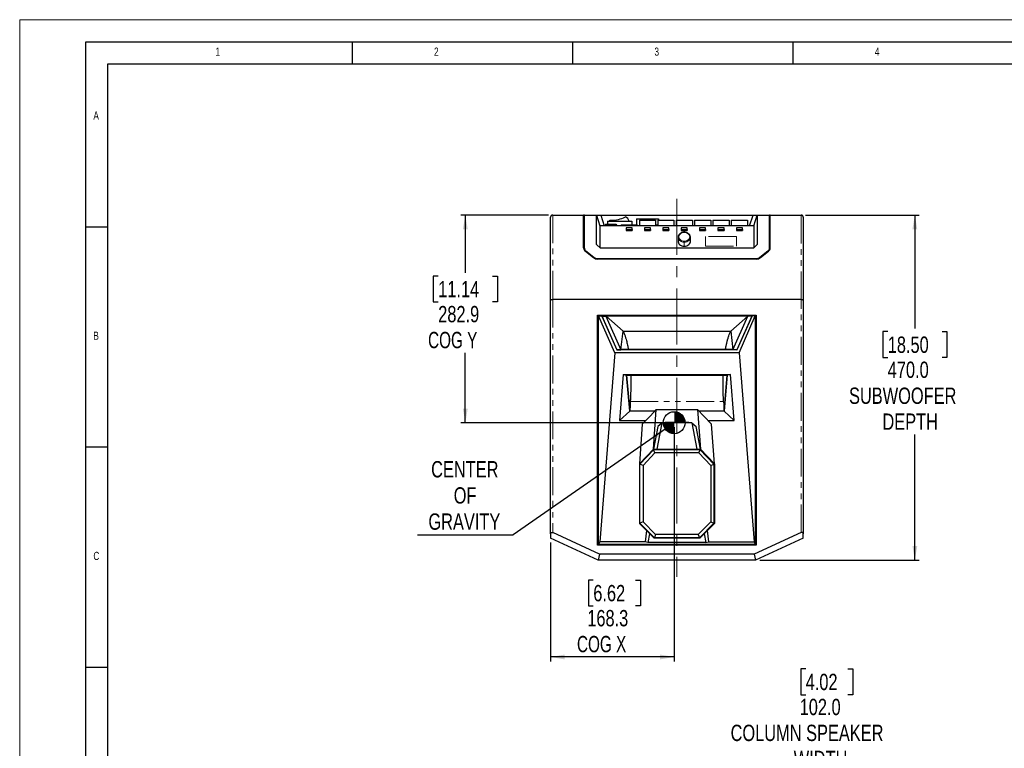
# Model space of a CAD drawing. Header units: millimetres. Extents: x 0 to 5046, y 0 to 3564.
# Tile 4 of 11: x 0 to 1340, y 2571 to 3564. Entities that reach past the tile are written whole.
import ezdxf

# ---------------------------------------------------------------- set-up
doc = ezdxf.new("R2010")
doc.units = ezdxf.units.MM
doc.header["$LTSCALE"] = 6
doc.linetypes.add('CENTERX2', pattern=[20.32, 12.7, -2.54, 2.54, -2.54])
doc.linetypes.add('PHANTOM', pattern=[12.7, 6.35, -1.27, 1.27, -1.27, 1.27, -1.27])
doc.layers.add('FORMAT', color=7, linetype='Continuous')
doc.layers.add('SLD-0', color=7, linetype='Continuous')
doc.styles.add('SLDTEXTSTYLE0', font='TXT', dxfattribs={"width": 0.75})
doc.styles.add('SLDTEXTSTYLE3', font='TXT', dxfattribs={"width": 0.7})
doc.dimstyles.new('SLDDIMSTYLE0', dxfattribs={"dimtxt": 22.225, "dimasz": 19.2, "dimexe": 0, "dimexo": 0.0625, "dimgap": 5.55625, "dimtad": 0, "dimtih": 1, "dimtoh": 1, "dimdec": 1, "dimrnd": 1e-09, "dimzin": 4, "dimdsep": 46, "dimtxsty": 'SLDTEXTSTYLE0', "dimsah": 1, "dimcen": 0.09, "dimadec": 0, "dimazin": 1, "dimtfac": 1, "dimtdec": 1, "dimtofl": 0, "dimtmove": 0, "dimatfit": 3, "dimfxl": 1, "dimfrac": 2, "dimtolj": 1, "dimtzin": 12, "dimarcsym": 0})
doc.dimstyles.new('SLDDIMSTYLE1', dxfattribs={"dimtxt": 22.225, "dimasz": 19.2, "dimexe": 0, "dimexo": 0.0625, "dimgap": 5.55625, "dimtad": 0, "dimtih": 1, "dimtoh": 1, "dimdec": 1, "dimrnd": 1e-09, "dimzin": 12, "dimdsep": 46, "dimtxsty": 'SLDTEXTSTYLE0', "dimsah": 1, "dimcen": 0.09, "dimadec": 0, "dimazin": 3, "dimtfac": 1, "dimtdec": 1, "dimtofl": 0, "dimtmove": 0, "dimatfit": 3, "dimfxl": 1, "dimfrac": 2, "dimtolj": 1, "dimtzin": 12, "dimarcsym": 0})
doc.dimstyles.new('SLDDIMSTYLE2', dxfattribs={"dimtxt": 0.18, "dimasz": 19.2, "dimexe": 0, "dimexo": 0.0625, "dimgap": 0, "dimtad": 0, "dimtih": 1, "dimtoh": 1, "dimdec": 0, "dimrnd": 1e-09, "dimzin": 0, "dimdsep": 46, "dimtxsty": 'Standard', "dimsah": 1, "dimcen": 0.09, "dimadec": 0, "dimazin": 0, "dimtfac": 19.2, "dimtdec": 0, "dimtofl": 0, "dimtmove": 0, "dimatfit": 3, "dimfxl": 1, "dimfrac": 2, "dimtolj": 1, "dimtzin": 0, "dimarcsym": 0})

# ---------------------------------------------------------------- blocks, each defined once
blk = doc.blocks.new('_D')
at = {"layer": 'SLD-0', "color": 7, "transparency": 16777216}
for p, q in [((1069.9, 2679.6), (1063.1, 2679.6)), ((1063.1, 2679.6), (1063.1, 2644.3)), ((1127.3, 2679.6), (1134.1, 2679.6)), ((1134.1, 2679.6), (1134.1, 2644.3)), ((1063.1, 2644.3), (1069.9, 2644.3)), ((1134.1, 2644.3), (1127.3, 2644.3)), ((843.6, 2473.5), (843.6, 2545.5)), ((843.6, 2539.5), (945.6, 2539.5)), ((945.6, 2473.5), (945.6, 2545.5)), ((945.6, 2539.5), (1229.5, 2539.5))]:
    blk.add_line(p, q, dxfattribs=at)
for points in [[(843.6, 2539.5), (862.8, 2536.2), (862.8, 2542.8)], [(945.6, 2539.5), (926.4, 2542.8), (926.4, 2536.2)]]:
    blk.add_solid(points, dxfattribs=at)
at = {"layer": 'SLD-0', "color": 7, "transparency": 16777216, "attachment_point": 1, "style": 'SLDTEXTSTYLE0'}
for s, insert, char_height in [('4.02', (1069.9, 2672.9), 22.23), ('102.0', (1061.7, 2638.8), 22.23), ('COLUMN SPEAKER', (967.7, 2603.5), 22.225), ('WIDTH', (1053.6, 2568.1), 22.23)]:
    blk.add_mtext(s, dxfattribs=dict(at, insert=insert, char_height=char_height))
blk = doc.blocks.new('_D_28')
at = {"layer": 'SLD-0', "color": 7, "transparency": 16777216}
for p, q in [((890.9, 3008.9), (890.9, 2689.8)), ((722.6, 2851.8), (722.6, 2689.8)), ((780.8, 2800.6), (774.1, 2800.6)), ((774.1, 2800.6), (774.1, 2765.3)), ((838.3, 2800.6), (845.1, 2800.6)), ((845.1, 2800.6), (845.1, 2765.3)), ((774.1, 2765.3), (780.8, 2765.3)), ((845.1, 2765.3), (838.3, 2765.3)), ((890.9, 2695.8), (722.6, 2695.8))]:
    blk.add_line(p, q, dxfattribs=at)
for points in [[(722.6, 2695.8), (741.8, 2692.5), (741.8, 2699.1)], [(890.9, 2695.8), (871.7, 2699.1), (871.7, 2692.5)]]:
    blk.add_solid(points, dxfattribs=at)
at = {"layer": 'SLD-0', "color": 7, "transparency": 16777216, "char_height": 22.23, "attachment_point": 1}
for s, insert, style in [('6.62', (780.8, 2793.9), 'SLDTEXTSTYLE0'), ('168.3', (772.6, 2759.8), 'SLDTEXTSTYLE0'), ('COG X', (758.6, 2724.5), 'SLDTEXTSTYLE3')]:
    blk.add_mtext(s, dxfattribs=dict(at, insert=insert, style=style))
blk = doc.blocks.new('_D_29')
at = {"layer": 'SLD-0', "color": 7, "transparency": 16777216}
for p, q in [((719.6, 3297.8), (600.6, 3297.8)), ((606.6, 3297.8), (606.6, 3219.3)), ((569.7, 3214.8), (562.9, 3214.8)), ((562.9, 3214.8), (562.9, 3179.5)), ((643.5, 3214.8), (650.3, 3214.8)), ((650.3, 3214.8), (650.3, 3179.5)), ((562.9, 3179.5), (569.7, 3179.5)), ((650.3, 3179.5), (643.5, 3179.5)), ((606.6, 3014.9), (606.6, 3110)), ((884.9, 3014.9), (600.6, 3014.9))]:
    blk.add_line(p, q, dxfattribs=at)
for points in [[(606.6, 3297.8), (603.3, 3278.6), (609.9, 3278.6)], [(606.6, 3014.9), (609.9, 3034.1), (603.3, 3034.1)]]:
    blk.add_solid(points, dxfattribs=at)
at = {"layer": 'SLD-0', "color": 7, "transparency": 16777216, "char_height": 22.23, "attachment_point": 1}
for s, insert, style in [('11.14', (569.7, 3208.1), 'SLDTEXTSTYLE0'), ('282.9', (569.7, 3174), 'SLDTEXTSTYLE0'), ('COG Y', (555.9, 3138.7), 'SLDTEXTSTYLE3')]:
    blk.add_mtext(s, dxfattribs=dict(at, insert=insert, style=style))
blk = doc.blocks.new('_D_30')
at = {"layer": 'SLD-0', "color": 7, "transparency": 16777216}
for p, q in [((1069.6, 3297.8), (1224.5, 3297.8)), ((1218.5, 3297.8), (1218.5, 3143.5)), ((1181.6, 3139), (1174.8, 3139)), ((1174.8, 3139), (1174.8, 3103.7)), ((1255.5, 3139), (1262.2, 3139)), ((1262.2, 3139), (1262.2, 3103.7)), ((1174.8, 3103.7), (1181.6, 3103.7)), ((1262.2, 3103.7), (1255.5, 3103.7)), ((1218.5, 2827.8), (1218.5, 2998.9)), ((1007.6, 2827.8), (1224.5, 2827.8))]:
    blk.add_line(p, q, dxfattribs=at)
for points in [[(1218.5, 3297.8), (1215.2, 3278.6), (1221.8, 3278.6)], [(1218.5, 2827.8), (1221.8, 2847), (1215.2, 2847)]]:
    blk.add_solid(points, dxfattribs=at)
at = {"layer": 'SLD-0', "color": 7, "transparency": 16777216, "char_height": 22.23, "attachment_point": 1, "style": 'SLDTEXTSTYLE0'}
for s, insert in [('18.50', (1181.6, 3132.3)), ('470.0', (1181.6, 3098.2)), ('SUBWOOFER', (1128.9, 3062.8)), ('DEPTH', (1174.4, 3027.5))]:
    blk.add_mtext(s, dxfattribs=dict(at, insert=insert))
blk = doc.blocks.new('SW_NOTE_0_6')
at = {"layer": 'SLD-0', "color": 0}
blk.add_line((-130.2, 0), (0, 0), dxfattribs=at)
at = {"layer": 'SLD-0', "color": 0, "char_height": 22.23, "attachment_point": 2, "style": 'SLDTEXTSTYLE0'}
for s, insert in [('CENTER', (-65.7, 100.5)), ('OF', (-65.3, 64.9)), ('GRAVITY', (-66.3, 29.2))]:
    blk.add_mtext(s, dxfattribs=dict(at, insert=insert))
blk = doc.blocks.new('SW_DOWELSYMBOL_3')
at = {"linetype": 'Continuous', "lineweight": 18}
h = blk.add_hatch(color=0, dxfattribs=at)
edge = h.paths.add_edge_path(flags=0)
edge.add_arc((0, 0), 15, 0, 90)
edge.add_line((0, 15), (0, 0))
edge.add_line((0, 0), (15, 0))
h = blk.add_hatch(color=0, dxfattribs=at)
edge = h.paths.add_edge_path(flags=0)
edge.add_arc((0, 0), 15, 180, 270)
edge.add_line((0, -15), (0, 0))
edge.add_line((0, 0), (-15, 0))
at = {"layer": 'SLD-0', "color": 0}
blk.add_circle((0, 0), 15, dxfattribs=at)

msp = doc.modelspace()

# ---------------------------------------------------------------- linework, layer by layer
at = {"color": 7, "linetype": 'Continuous', "lineweight": 18}
for p, q in [((0.000025, 0.00006), (0.000025, 3564.00006)), ((0.000025, 3564.00006), (5046.000025, 3564.00006))]:
    msp.add_line(p, q, dxfattribs=at)
at = {"color": 8, "linetype": 'PHANTOM', "lineweight": 18}
for p, q in [((725.625356, 3297.834543), (725.625356, 3182.834602)), ((1063.625356, 3182.834602), (1063.625356, 3297.834543)), ((904.625356, 3274.379693), (904.625356, 3273.995355)), ((904.625356, 3260.897603), (904.625356, 3262.301275)), ((904.625356, 3260.897603), (904.625356, 3255.479782)), ((975.625356, 3268.576521), (933.625356, 3268.576521)), ((933.625356, 3268.576521), (933.625356, 3255.653144)), ((975.625356, 3255.653144), (975.625356, 3268.576521)), ((770.675608, 3248.938023), (770.675608, 3247.98143)), ((933.625356, 3255.653144), (975.625356, 3255.653144)), ((1018.575103, 3247.98143), (1018.575103, 3248.938023)), ((781.575103, 3239.425499), (781.575103, 3240.349104)), ((786.52485, 3238.733483), (786.52485, 3237.947663)), ((1002.725861, 3237.947663), (1002.725861, 3238.733483)), ((1007.675608, 3240.349104), (1007.675608, 3239.425499)), ((725.625356, 3182.83429), (725.625356, 2865.260641)), ((1063.625355, 2865.260641), (1063.625355, 3182.83429)), ((831.088086, 3044.00428), (958.162625, 3044.00428)), ((894.625315, 2857.65151), (894.625308, 2851.951884))]:
    msp.add_line(p, q, dxfattribs=at)
at = {"color": 7, "linetype": 'Continuous', "lineweight": 25}
for p, q in [((725.625356, 3297.834289), (767.625356, 3297.834289)), ((767.625356, 3252.9963), (767.625356, 3297.834289)), ((768.625356, 3297.834289), (767.625356, 3297.834289)), ((768.625356, 3252.838477), (768.625356, 3297.834289)), ((768.625356, 3297.834289), (785.16402, 3297.834289)), ((785.16402, 3257.500084), (785.16402, 3297.834289)), ((785.16402, 3297.834289), (789.875356, 3283.334289)), ((785.16402, 3297.834289), (790.979178, 3297.834289)), ((790.979178, 3297.834289), (795.690514, 3283.334289)), ((790.979178, 3297.834289), (998.271533, 3297.834289)), ((993.560197, 3283.334289), (998.271533, 3297.834289)), ((998.271533, 3297.834289), (1004.086691, 3297.834289)), ((999.375356, 3283.334289), (1004.086691, 3297.834289)), ((1004.086691, 3297.834289), (1004.086691, 3257.500084)), ((1004.086691, 3297.834289), (1020.625356, 3297.834289)), ((1020.625356, 3252.838477), (1020.625356, 3297.834289)), ((1021.625356, 3297.834289), (1020.625356, 3297.834289)), ((1021.625356, 3252.9963), (1021.625356, 3297.834543)), ((1021.625356, 3297.834289), (1063.625356, 3297.834289)), ((722.625356, 3181.801619), (722.625356, 3294.834543)), ((767.625356, 3294.634289), (768.625356, 3294.634289)), ((797.025356, 3284.334289), (797.025356, 3283.334289)), ((797.025356, 3284.334289), (812.225356, 3284.334289)), ((797.293007, 3285.534289), (797.293007, 3284.334289)), ((797.293007, 3285.534289), (800.959181, 3285.534289)), ((799.975356, 3289.734289), (799.975356, 3285.534289)), ((799.975356, 3289.734289), (833.275356, 3289.734289)), ((800.959181, 3285.534289), (800.959181, 3284.334289)), ((800.959181, 3285.534289), (808.29153, 3285.534289)), ((803.475356, 3289.734289), (803.475356, 3290.734289)), ((808.29153, 3285.534289), (808.29153, 3284.334289)), ((808.29153, 3285.534289), (811.957704, 3285.534289)), ((811.957704, 3285.534289), (811.957704, 3284.334289)), ((812.225356, 3284.334289), (812.225356, 3283.334289)), ((818.625356, 3284.334289), (818.625356, 3283.334289)), ((818.625356, 3284.334289), (840.625356, 3284.334289)), ((833.275356, 3289.734289), (833.275356, 3284.334289)), ((839.625356, 3292.834289), (869.625356, 3292.834289)), ((839.625356, 3292.834289), (839.625356, 3284.334289)), ((840.625356, 3284.334289), (840.625356, 3283.334289)), ((843.625356, 3290.834289), (843.625356, 3283.334289)), ((843.625356, 3290.834289), (865.625356, 3290.834289)), ((865.625356, 3290.834289), (865.625356, 3283.334289)), ((865.625356, 3284.334289), (868.625356, 3284.334289)), ((868.625356, 3290.834289), (868.625356, 3283.334289)), ((868.625356, 3290.834289), (890.625356, 3290.834289)), ((869.625356, 3292.834289), (869.625356, 3290.834289)), ((890.625356, 3290.834289), (890.625356, 3283.334289)), ((893.625356, 3290.834289), (893.625356, 3283.334289)), ((893.625356, 3290.834289), (915.625356, 3290.834289)), ((915.625356, 3290.834289), (915.625356, 3283.334289)), ((918.625356, 3290.834289), (918.625356, 3283.334289)), ((918.625356, 3290.834289), (940.625356, 3290.834289)), ((940.625356, 3290.834289), (940.625356, 3283.334289)), ((943.625356, 3290.834289), (943.625356, 3283.334289)), ((943.625356, 3290.834289), (965.625356, 3290.834289)), ((965.625356, 3290.834289), (965.625356, 3283.334289)), ((968.625356, 3290.834289), (968.625356, 3283.334289)), ((968.625356, 3290.834289), (990.625356, 3290.834289)), ((990.625356, 3290.834289), (990.625356, 3283.334289)), ((1020.625356, 3294.634289), (1021.625356, 3294.634289)), ((1066.625356, 3294.834543), (1066.625356, 3181.801619)), ((789.875356, 3283.334289), (789.875356, 3253.374711)), ((999.375356, 3283.334289), (789.875356, 3283.334289)), ((825.525356, 3280.551886), (825.525356, 3278.030252)), ((833.725356, 3280.551886), (825.525356, 3280.551886)), ((825.525356, 3278.030252), (825.525356, 3276.61423)), ((825.525356, 3278.030252), (833.725356, 3278.030252)), ((825.525356, 3276.61423), (833.725356, 3276.61423)), ((833.725356, 3278.030252), (833.725356, 3280.551886)), ((833.725356, 3278.030252), (833.725356, 3276.61423)), ((858.725356, 3280.551886), (850.525356, 3280.551886)), ((850.525356, 3280.551886), (850.525356, 3278.030252)), ((850.525356, 3278.030252), (858.725356, 3278.030252)), ((850.525356, 3278.030252), (850.525356, 3276.61423)), ((850.525356, 3276.61423), (858.725356, 3276.61423)), ((858.725356, 3278.030252), (858.725356, 3280.551886)), ((858.725356, 3278.030252), (858.725356, 3276.61423)), ((875.525356, 3280.551886), (875.525356, 3278.030252)), ((883.725356, 3280.551886), (875.525356, 3280.551886)), ((875.525356, 3278.030252), (883.725356, 3278.030252)), ((875.525356, 3278.030252), (875.525356, 3276.61423)), ((875.525356, 3276.61423), (883.725356, 3276.61423)), ((883.725356, 3278.030252), (883.725356, 3280.551886)), ((883.725356, 3278.030252), (883.725356, 3276.61423)), ((900.525356, 3280.551886), (900.525356, 3278.030252)), ((908.725356, 3280.551886), (900.525356, 3280.551886)), ((900.525356, 3278.030252), (908.725356, 3278.030252)), ((900.525356, 3278.030252), (900.525356, 3276.61423)), ((900.525356, 3276.61423), (908.725356, 3276.61423)), ((908.725356, 3278.030252), (908.725356, 3280.551886)), ((908.725356, 3278.030252), (908.725356, 3276.61423)), ((925.525356, 3280.551886), (925.525356, 3278.030252)), ((933.725356, 3280.551886), (925.525356, 3280.551886)), ((925.525356, 3278.030252), (933.725356, 3278.030252)), ((925.525356, 3278.030252), (925.525356, 3276.61423)), ((925.525356, 3276.61423), (933.725356, 3276.61423)), ((933.725356, 3278.030252), (933.725356, 3280.551886)), ((933.725356, 3278.030252), (933.725356, 3276.61423)), ((958.725356, 3280.551886), (950.525356, 3280.551886)), ((950.525356, 3280.551886), (950.525356, 3278.030252)), ((950.525356, 3278.030252), (958.725356, 3278.030252)), ((950.525356, 3278.030252), (950.525356, 3276.61423)), ((950.525356, 3276.61423), (958.725356, 3276.61423)), ((958.725356, 3278.030252), (958.725356, 3280.551886)), ((958.725356, 3278.030252), (958.725356, 3276.61423)), ((983.725356, 3280.551886), (975.525356, 3280.551886)), ((975.525356, 3280.551886), (975.525356, 3278.030252)), ((975.525356, 3278.030252), (983.725356, 3278.030252)), ((975.525356, 3278.030252), (975.525356, 3276.61423)), ((975.525356, 3276.61423), (983.725356, 3276.61423)), ((983.725356, 3278.030252), (983.725356, 3280.551886)), ((983.725356, 3278.030252), (983.725356, 3276.61423)), ((999.375356, 3283.334289), (999.375356, 3253.374711)), ((790.397306, 3252.917676), (785.16402, 3257.500084)), ((896.205356, 3267.532653), (896.205356, 3262.114832)), ((913.045356, 3262.114832), (913.045356, 3267.532653)), ((1004.086691, 3257.500084), (998.853405, 3252.917676)), ((768.625356, 3250.868361), (768.625356, 3252.838477)), ((769.968501, 3248.538638), (781.067996, 3239.792117)), ((770.675608, 3248.938023), (781.575103, 3240.349104)), ((998.853405, 3252.917676), (790.397306, 3252.917676)), ((1007.675608, 3240.349104), (1018.575103, 3248.938023)), ((1008.182715, 3239.792117), (1019.28221, 3248.538638)), ((1020.625356, 3252.838477), (1020.625356, 3250.868361)), ((786.52485, 3238.733483), (1002.725861, 3238.733483)), ((1002.525861, 3237.945693), (786.72485, 3237.945693)), ((722.625356, 2863.341144), (722.625356, 3181.801307)), ((1063.625355, 3182.83429), (725.625356, 3182.83429)), ((1066.625355, 3181.801307), (1066.625355, 2863.341144)), ((786.675359, 3161.478011), (1002.575359, 3161.478011)), ((786.675359, 2848.078011), (786.675359, 3161.478011)), ((787.704498, 2850.162717), (787.704498, 3159.740112)), ((810.073703, 3110.209827), (787.890218, 3160.320584)), ((788.704498, 3160.740112), (792.282182, 3160.740112)), ((792.282182, 3160.740112), (996.968529, 3160.740112)), ((792.282182, 3160.740112), (812.919162, 3114.122786)), ((792.490321, 3160.269947), (797.912613, 3160.269945)), ((792.490321, 3160.269943), (812.919146, 3114.122835)), ((797.912613, 3160.269943), (798.191192, 3160.310916)), ((797.912615, 3160.269945), (818.341321, 3114.122961)), ((798.191192, 3160.310916), (821.37836, 3139.862994)), ((991.059519, 3160.310916), (798.191192, 3160.310916)), ((991.059519, 3160.310916), (967.872312, 3139.863022)), ((970.90939, 3114.122961), (991.338096, 3160.269945)), ((996.968529, 3160.740112), (976.331549, 3114.122786)), ((996.76039, 3160.269945), (976.331559, 3114.122853)), ((979.177008, 3110.209827), (1001.360493, 3160.320584)), ((991.338098, 3160.269943), (991.059519, 3160.310916)), ((996.76039, 3160.269943), (991.338098, 3160.26993)), ((1000.546213, 3160.740112), (996.968529, 3160.740112)), ((1001.546213, 2850.162717), (1001.546213, 3159.740112)), ((1002.575359, 3161.478011), (1002.575359, 2848.078011)), ((818.341321, 3114.122961), (821.378399, 3139.863022)), ((821.37836, 3139.862994), (967.872351, 3139.862994)), ((967.872312, 3139.863022), (970.90939, 3114.122961)), ((810.073703, 3110.209827), (789.678953, 2852.710659)), ((979.177008, 3110.209827), (810.073703, 3110.209827)), ((812.814397, 3114.143269), (812.919161, 3114.122784)), ((812.919146, 3114.122835), (818.341276, 3114.12289)), ((976.33155, 3114.122784), (812.919161, 3114.122784)), ((976.331549, 3114.122786), (812.919162, 3114.122786)), ((970.869703, 3114.459319), (818.381008, 3114.459319)), ((976.331565, 3114.12283), (970.909435, 3114.122861)), ((976.33155, 3114.122784), (976.434043, 3114.138139)), ((979.177008, 3110.209827), (999.571764, 2852.710641)), ((821.620661, 3080.511142), (816.609543, 3017.732345)), ((821.620661, 3080.511142), (967.631068, 3080.510961)), ((821.620661, 3080.51103), (826.138684, 3079.917786)), ((830.504936, 3030.516976), (826.138684, 3079.917776)), ((826.138684, 3079.917769), (826.140375, 3079.917769)), ((963.110984, 3079.917769), (826.138684, 3079.917763)), ((826.153592, 3079.766906), (830.501954, 3030.512554)), ((826.300863, 3079.917769), (962.949981, 3079.917769)), ((963.110984, 3079.917777), (958.745616, 3030.517091)), ((958.74827, 3030.510357), (963.097138, 3079.767185)), ((963.110336, 3079.917769), (963.110983, 3079.917769)), ((967.631068, 3080.511009), (963.110984, 3079.91778)), ((972.640393, 3017.732008), (967.631068, 3080.510961)), ((816.609543, 3017.732196), (830.504936, 3030.516958)), ((864.19384, 3030.51699), (830.504936, 3030.516958)), ((864.191748, 3030.514794), (830.505079, 3030.5148)), ((858.448951, 3024.482918), (866.400183, 3032.834395)), ((866.40093, 3032.833685), (858.459965, 3024.482835)), ((862.626592, 2978.831067), (866.400554, 3032.834042)), ((866.400187, 3032.834387), (922.850524, 3032.834387)), ((922.849781, 3032.833685), (931.313881, 3023.932697)), ((922.850157, 3032.834042), (926.624119, 2978.831067)), ((922.850528, 3032.834395), (931.325697, 3023.932608)), ((958.745616, 3030.517079), (925.056817, 3030.517047)), ((958.745819, 3030.514777), (925.058973, 3030.514783)), ((958.745616, 3030.517079), (972.640393, 3017.73196)), ((816.609543, 3017.732196), (852.021553, 3017.732143)), ((847.404111, 3012.882274), (858.449129, 3024.483262)), ((858.459965, 3024.482835), (858.448951, 3024.482918)), ((931.325697, 3023.932608), (931.313881, 3023.932697)), ((931.325529, 3023.93294), (941.8466, 3012.882274)), ((937.229281, 3017.732013), (972.640393, 3017.73196)), ((847.404031, 3012.882349), (843.622698, 2958.837646)), ((868.460312, 3009.91995), (862.625059, 2978.833288)), ((867.671676, 2978.834289), (874.413931, 3014.838636)), ((874.413931, 3014.838636), (868.460312, 3009.91995)), ((914.842445, 3014.85008), (874.408266, 3014.85008)), ((910.825036, 3015.406555), (878.425675, 3015.406555)), ((878.425675, 3015.406555), (878.970641, 3014.85008)), ((878.425959, 3015.406832), (878.425939, 3014.85008)), ((910.824752, 3015.406832), (910.281527, 3014.85008)), ((910.825036, 3015.407419), (910.825032, 3014.85008)), ((914.83678, 3014.838636), (921.579035, 2978.834289)), ((914.848177, 3014.850567), (920.79041, 3009.919969)), ((926.625652, 2978.833288), (920.790399, 3009.91995)), ((945.628013, 2958.837646), (941.84668, 3012.882349)), ((862.625356, 2978.834289), (843.625355, 2958.834289)), ((843.625427, 2958.834364), (862.624984, 2978.833898)), ((862.913483, 2978.163152), (844.296493, 2958.56632)), ((862.624857, 2978.834289), (926.625854, 2978.834289)), ((862.625356, 2978.834289), (862.913483, 2978.163152)), ((862.625356, 2978.834289), (926.625356, 2978.834289)), ((864.771913, 2973.834289), (862.913483, 2978.163152)), ((926.337228, 2978.163152), (862.913483, 2978.163152)), ((924.478798, 2973.834289), (926.337228, 2978.163152)), ((926.625356, 2978.834289), (926.337228, 2978.163152)), ((944.954218, 2958.56632), (926.337228, 2978.163152)), ((945.625356, 2958.834289), (926.625356, 2978.834289)), ((926.625727, 2978.833898), (945.625284, 2958.834364)), ((848.625355, 2956.837913), (864.771913, 2973.834289)), ((924.478798, 2973.834289), (864.771913, 2973.834289)), ((924.478798, 2973.834289), (940.625356, 2956.837913)), ((843.625355, 2958.834289), (844.296493, 2958.56632)), ((843.625355, 2958.834289), (843.625355, 2877.65151)), ((843.625356, 2958.834409), (843.625356, 2887.650012)), ((848.625355, 2956.837913), (844.296493, 2958.56632)), ((844.296493, 2877.929504), (844.296493, 2958.56632)), ((848.625355, 2956.837913), (848.625355, 2879.722578)), ((940.625356, 2956.837913), (944.954218, 2958.56632)), ((940.625356, 2956.837913), (940.625356, 2879.722578)), ((945.625356, 2958.834289), (944.954218, 2958.56632)), ((944.954218, 2958.56632), (944.954218, 2877.929504)), ((945.625356, 2958.834409), (945.625356, 2887.650012)), ((945.625356, 2958.834289), (945.625356, 2877.65151)), ((843.625355, 2877.65151), (844.296493, 2877.929504)), ((843.625355, 2877.65151), (863.625356, 2857.65151)), ((848.625355, 2879.722578), (844.296493, 2877.929504)), ((863.90335, 2858.322647), (844.296493, 2877.929504)), ((865.696423, 2862.65151), (848.625355, 2879.722578)), ((853.079398, 2868.197467), (851.361433, 2852.710658)), ((940.625356, 2879.722578), (923.554288, 2862.65151)), ((944.954218, 2877.929504), (925.347361, 2858.322647)), ((925.625356, 2857.65151), (945.625356, 2877.65151)), ((937.889079, 2852.710607), (936.171195, 2868.197349)), ((940.625356, 2879.722578), (944.954218, 2877.929504)), ((945.625356, 2877.65151), (944.954218, 2877.929504)), ((722.625356, 2863.341144), (722.625356, 2857.834289)), ((787.625355, 2827.834289), (722.625356, 2857.834289)), ((789.38245, 2835.834289), (725.625356, 2865.260641)), ((857.512381, 2863.764485), (855.170555, 2851.952132)), ((863.625356, 2857.65151), (863.90335, 2858.322647)), ((925.625356, 2857.65151), (863.625356, 2857.65151)), ((865.696423, 2862.65151), (863.90335, 2858.322647)), ((925.347361, 2858.322647), (863.90335, 2858.322647)), ((923.554288, 2862.65151), (865.696423, 2862.65151)), ((923.554288, 2862.65151), (925.347361, 2858.322647)), ((925.625356, 2857.65151), (925.347361, 2858.322647)), ((931.738337, 2863.764491), (934.080185, 2851.952137)), ((1063.625355, 2865.260641), (999.86826, 2835.834289)), ((1066.625355, 2857.834289), (1001.625355, 2827.834289)), ((1066.625355, 2857.834289), (1066.625355, 2863.341144)), ((1002.575359, 2848.078011), (786.675359, 2848.078011)), ((789.678953, 2852.710659), (787.917596, 2849.545638)), ((1000.546213, 2849.162717), (788.704498, 2849.162717)), ((851.361433, 2852.710657), (789.678953, 2852.710659)), ((855.170555, 2851.951607), (851.361433, 2852.710663)), ((894.625355, 2851.952245), (855.170555, 2851.951607)), ((934.080185, 2851.951609), (894.625355, 2851.952245)), ((934.080185, 2851.951609), (937.889079, 2852.710622)), ((937.889079, 2852.710607), (999.571764, 2852.71064)), ((999.571764, 2852.710641), (1001.333115, 2849.545638)), ((789.38245, 2835.834289), (787.625355, 2827.834289)), ((999.86826, 2835.834289), (789.38245, 2835.834289)), ((999.86826, 2835.834289), (1001.625355, 2827.834289)), ((1001.625355, 2827.834289), (787.625355, 2827.834289))]:
    msp.add_line(p, q, dxfattribs=at)
at = {"color": 8, "linetype": 'PHANTOM', "lineweight": 18, "flags": 128}
for points in [[(904.625356, 3273.995355), (902.97425, 3273.848757), (901.405938, 3273.416316), (899.999061, 3272.719715), (898.824166, 3271.793885), (897.940167, 3270.68525), (897.39139, 3269.449404), (897.205356, 3268.148315), (897.39139, 3266.847226), (897.940167, 3265.611379), (898.824166, 3264.502745), (899.999061, 3263.576915), (901.405938, 3262.880314), (902.97425, 3262.447873), (904.625356, 3262.301275)], [(904.625356, 3262.301275), (906.276461, 3262.447873), (907.844773, 3262.880314), (909.25165, 3263.576915), (910.426545, 3264.502745), (911.310545, 3265.611379), (911.859321, 3266.847226), (912.045356, 3268.148315), (911.859321, 3269.449404), (911.310545, 3270.68525), (910.426545, 3271.793885), (909.25165, 3272.719715), (907.844773, 3273.416316), (906.276461, 3273.848757), (904.625356, 3273.995355)], [(904.625356, 3260.897603), (902.874739, 3261.042595), (901.200633, 3261.471233), (899.676204, 3262.164785), (898.368076, 3263.092938), (897.333422, 3264.215128), (896.61746, 3265.48231), (896.251481, 3266.839102), (896.20547, 3267.567298)], [(913.045241, 3267.498009), (912.99923, 3266.839102), (912.633251, 3265.48231), (911.917289, 3264.215128), (910.882635, 3263.092938), (909.574507, 3262.164785), (908.050078, 3261.471233), (906.375972, 3261.042595), (904.625356, 3260.897603)]]:
    msp.add_lwpolyline(points, dxfattribs=at)
at = {"color": 7, "linetype": 'Continuous', "lineweight": 25, "flags": 128}
for points in [[(896.205356, 3262.114832), (896.251481, 3261.421281), (896.61746, 3260.064489), (897.333422, 3258.797307), (898.368076, 3257.675117), (899.676204, 3256.746964), (901.200633, 3256.053412), (902.874739, 3255.624774), (904.625356, 3255.479782)], [(904.625356, 3255.479782), (906.375972, 3255.624774), (908.050078, 3256.053412), (909.574507, 3256.746964), (910.882635, 3257.675117), (911.917289, 3258.797307), (912.633251, 3260.064489), (912.99923, 3261.421281), (913.045356, 3262.114832)]]:
    msp.add_lwpolyline(points, dxfattribs=at)
at = {"color": 7, "linetype": 'Continuous', "lineweight": 25}
for centre, radius, start, end in [((804.875362, 3335.21273), 44.500468, 268.197149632, 270), ((804.875362, 3335.21273), 44.500468, 270, 296.053742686), ((821.236277, 3286.77738), 9.036547, 19.099932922, 69.366939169), ((773.353446, 3253.162578), 5.730504, 181.662743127, 233.794088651), ((773.637435, 3252.98397), 5.014191, 181.662743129, 233.794088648), ((1015.613276, 3252.98397), 5.014191, 306.205911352, 358.337256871), ((1015.897265, 3253.162578), 5.730504, 306.20591135, 358.337256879), ((786.593822, 3247.132873), 9.188115, 233.029039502, 270.817104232), ((786.4102, 3246.772266), 8.0396, 233.029039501, 270.817104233), ((1002.656889, 3247.132873), 9.188115, 269.182895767, 306.970960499), ((1002.840511, 3246.772266), 8.0396, 269.182895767, 306.970960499)]:
    msp.add_arc(centre, radius, start, end, dxfattribs=at)
for points, knots in [([(725.625356, 3297.834543), (725.571233, 3297.833674), (725.462468, 3297.831928), (725.299112, 3297.817816), (725.135317, 3297.795164), (724.971612, 3297.76303), (724.808547, 3297.721561), (724.646694, 3297.67063), (724.486641, 3297.610212), (724.328996, 3297.540284), (724.174376, 3297.460849), (724.023417, 3297.371937), (723.876759, 3297.273601), (723.735049, 3297.165933), (723.598955, 3297.049002), (723.462975, 3296.917187), (723.324458, 3296.763194), (723.182661, 3296.579543), (723.043192, 3296.365737), (722.91205, 3296.120651), (722.795815, 3295.843713), (722.702949, 3295.534943), (722.638135, 3295.195329), (722.629712, 3294.957526), (722.625356, 3294.834543)], [0, 0, 0, 0, 0.032603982, 0.0655202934, 0.0987734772, 0.1323873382, 0.1663849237, 0.2007885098, 0.2356195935, 0.2708988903, 0.3066463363, 0.3428810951, 0.3796215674, 0.416885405, 0.4546895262, 0.4930501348, 0.5373895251, 0.5871345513, 0.6423067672, 0.7029217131, 0.7689908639, 0.8405228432, 0.9175242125, 1, 1, 1, 1]), ([(1066.625356, 3294.834543), (1066.624355, 3294.89344), (1066.622386, 3295.009427), (1066.606794, 3295.179959), (1066.583021, 3295.344126), (1066.551098, 3295.501668), (1066.512158, 3295.652409), (1066.467026, 3295.796216), (1066.416573, 3295.933007), (1066.361618, 3296.06274), (1066.302952, 3296.185413), (1066.241323, 3296.301057), (1066.17744, 3296.409732), (1066.111971, 3296.511522), (1066.045539, 3296.606536), (1065.978728, 3296.694898), (1065.912076, 3296.776741), (1065.846086, 3296.852237), (1065.720121, 3296.98664), (1065.521512, 3297.16807), (1065.232687, 3297.37467), (1064.926493, 3297.543481), (1064.608085, 3297.674444), (1064.282358, 3297.766633), (1063.953968, 3297.823921), (1063.734152, 3297.831026), (1063.625356, 3297.834543)], [0, 0, 0, 0, 0.0394981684, 0.07778404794, 0.11485813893, 0.15072099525, 0.18537323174, 0.21881553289, 0.25104866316, 0.28207347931, 0.31189094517, 0.34050214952, 0.36790832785, 0.3941108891, 0.41911144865, 0.44291186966, 0.4655143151, 0.48692131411, 0.50713584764, 0.58325289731, 0.65721627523, 0.7291644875, 0.79924799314, 0.86762956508, 0.93448441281, 1, 1, 1, 1]), ([(904.625356, 3274.379693), (904.330039, 3274.372131), (903.488272, 3274.350577), (902.117586, 3274.1141), (900.591447, 3273.597621), (899.213497, 3272.8429), (898.041422, 3271.880192), (897.117499, 3270.744078), (896.506287, 3269.481456), (896.20968, 3268.401045), (896.236523, 3267.761709), (896.244432, 3267.573347)], [0, 0, 0, 0, 0.0681375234, 0.1942189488, 0.3206455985, 0.4472362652, 0.5737818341, 0.6998548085, 0.8248724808, 0.9484036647, 1, 1, 1, 1]), ([(913.006279, 3267.49196), (913.01306, 3267.749806), (913.031515, 3268.451644), (912.71013, 3269.575816), (912.092099, 3270.800298), (911.18528, 3271.900724), (910.037667, 3272.84038), (908.683191, 3273.585962), (907.17296, 3274.103497), (905.793627, 3274.348245), (904.9369, 3274.371307), (904.625356, 3274.379693)], [0, 0, 0, 0, 0.0700399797, 0.1906434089, 0.3112919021, 0.4328203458, 0.5555537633, 0.679333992, 0.8038020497, 0.9286535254, 1, 1, 1, 1]), ([(722.625356, 3181.801619), (722.626374, 3181.822141), (722.628381, 3181.862571), (722.644257, 3181.922538), (722.668461, 3181.980442), (722.700963, 3182.03608), (722.740612, 3182.089254), (722.786567, 3182.139832), (722.837941, 3182.187727), (722.8939, 3182.232897), (722.953642, 3182.275338), (723.016402, 3182.315081), (723.08146, 3182.352188), (723.148137, 3182.386745), (723.215798, 3182.418861), (723.283849, 3182.448662), (723.351743, 3182.476294), (723.418972, 3182.501891), (723.545835, 3182.547553), (723.744586, 3182.609745), (724.031596, 3182.680247), (724.33547, 3182.737772), (724.651225, 3182.781989), (724.974113, 3182.812667), (725.299618, 3182.831274), (725.517438, 3182.833499), (725.625356, 3182.834602)], [0, 0, 0, 0, 0.0389217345, 0.0766803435, 0.1132761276, 0.1487094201, 0.1829805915, 0.2160900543, 0.2480382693, 0.2788257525, 0.3084530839, 0.3369209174, 0.3642299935, 0.3903811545, 0.4153753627, 0.4392137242, 0.461897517, 0.4834282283, 0.503807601, 0.5792389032, 0.6530236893, 0.725235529, 0.7959529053, 0.8652593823, 0.9332437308, 1, 1, 1, 1]), ([(1063.625356, 3182.834602), (1063.683209, 3182.834286), (1063.799473, 3182.833651), (1063.974066, 3182.828412), (1064.149047, 3182.819863), (1064.323769, 3182.807581), (1064.497555, 3182.791557), (1064.669705, 3182.771701), (1064.839496, 3182.747981), (1065.006185, 3182.720386), (1065.169013, 3182.68894), (1065.327207, 3182.6537), (1065.479984, 3182.614745), (1065.626548, 3182.572248), (1065.769888, 3182.524954), (1065.913156, 3182.471699), (1066.057633, 3182.4099), (1066.199711, 3182.337409), (1066.333298, 3182.253222), (1066.451695, 3182.156715), (1066.546283, 3182.047997), (1066.612316, 3181.927823), (1066.620913, 3181.844613), (1066.625356, 3181.801619)], [0, 0, 0, 0, 0.0357992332, 0.0719437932, 0.1084489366, 0.1453294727, 0.1825997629, 0.2202737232, 0.2583648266, 0.2968861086, 0.3358501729, 0.3752691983, 0.4151549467, 0.455518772, 0.4963716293, 0.5410145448, 0.5908710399, 0.6459535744, 0.7062711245, 0.7718302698, 0.8426358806, 0.9186915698, 1, 1, 1, 1]), ([(787.890218, 3160.320584), (787.838704, 3160.237818), (787.765776, 3160.120648), (787.711515, 3159.901026), (787.706802, 3159.79296), (787.704498, 3159.740112)], [0, 0, 0, 0, 0.55142370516, 0.78063242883, 1, 1, 1, 1]), ([(788.704498, 3160.740112), (788.621941, 3160.735405), (788.459229, 3160.726127), (788.232744, 3160.64049), (788.036066, 3160.5041), (787.940738, 3160.384151), (787.890218, 3160.320584)], [0, 0, 0, 0, 0.240471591, 0.4739495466, 0.7212197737, 1, 1, 1, 1]), ([(1000.546213, 3160.740112), (1000.631466, 3160.733756), (1000.800525, 3160.721151), (1001.023131, 3160.627594), (1001.216287, 3160.496809), (1001.309376, 3160.383051), (1001.360493, 3160.320584)], [0, 0, 0, 0, 0.2492343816, 0.4942416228, 0.7222759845, 1, 1, 1, 1]), ([(1001.360493, 3160.320584), (1001.40706, 3160.245557), (1001.476393, 3160.13385), (1001.536784, 3159.917416), (1001.543096, 3159.798723), (1001.546213, 3159.740112)], [0, 0, 0, 0, 0.5087043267, 0.7573962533, 1, 1, 1, 1]), ([(821.37836, 3139.862947), (821.57142, 3139.444543), (821.965429, 3138.590634), (822.538227, 3137.218422), (823.113161, 3135.742255), (823.687769, 3134.152942), (824.262865, 3132.447988), (824.837754, 3130.623358), (825.511938, 3128.3473), (826.253436, 3125.604154), (827.016589, 3122.377233), (827.794047, 3118.699824), (828.242052, 3115.999516), (828.497585, 3114.459319)], [0, 0, 0, 0, 0.062070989, 0.1266785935, 0.193831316, 0.2635367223, 0.3358015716, 0.4106319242, 0.488033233, 0.6072665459, 0.7257697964, 0.8435851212, 1, 1, 1, 1]), ([(960.739987, 3114.459319), (960.872381, 3115.262566), (961.163668, 3117.029837), (961.578223, 3119.206084), (961.952378, 3121.029103), (962.24231, 3122.365001), (962.544763, 3123.687227), (962.859858, 3124.994612), (963.187621, 3126.286201), (963.527825, 3127.560985), (964.184893, 3129.897176), (965.163947, 3133.053848), (966.479963, 3136.74466), (967.422362, 3138.855187), (967.872351, 3139.862947)], [0, 0, 0, 0, 0.08149097, 0.1792931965, 0.2270052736, 0.274898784, 0.3229766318, 0.3712416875, 0.4196967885, 0.468344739, 0.5171883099, 0.6920429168, 0.852952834, 1, 1, 1, 1]), ([(826.217392, 3079.202225), (826.214856, 3079.220109), (826.209831, 3079.255546), (826.172236, 3079.597522), (826.153615, 3079.766909)], [0, 0, 0, 0, 0.5046849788, 1, 1, 1, 1]), ([(831.64542, 3079.917763), (831.682291, 3078.930987), (831.772398, 3076.519447), (831.837292, 3072.745271), (831.860673, 3069.623875), (831.859355, 3067.50758), (831.85524, 3066.390525), (831.84757, 3065.273194), (831.836392, 3064.156834), (831.821655, 3063.042861), (831.803467, 3061.929609), (831.780332, 3060.77597), (831.751448, 3059.5449), (831.71617, 3058.207427), (831.674444, 3056.776203), (831.62624, 3055.265885), (831.571723, 3053.693322), (831.511541, 3052.113787), (831.443382, 3050.409653), (831.365246, 3048.541846), (831.281413, 3046.703253), (831.192511, 3045.1647), (831.11985, 3044.357262), (831.088086, 3044.00428)], [0, 0, 0, 0, 0.0616609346, 0.1506905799, 0.2453835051, 0.2711288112, 0.2972638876, 0.323788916, 0.3507040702, 0.3780095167, 0.4057054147, 0.4340241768, 0.4660001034, 0.5016332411, 0.5409235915, 0.5838711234, 0.6304757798, 0.6807374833, 0.7312821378, 0.7985496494, 0.8784031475, 0.9468423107, 1, 1, 1, 1]), ([(958.162625, 3044.00428), (958.136285, 3044.290472), (958.077096, 3044.933573), (958.001162, 3046.134685), (957.926344, 3047.615171), (957.856183, 3049.236495), (957.792688, 3050.775311), (957.714506, 3052.733402), (957.625692, 3055.157172), (957.554016, 3057.501457), (957.514258, 3058.979932), (957.496831, 3059.666501), (957.481117, 3060.325635), (957.467126, 3060.9558), (957.454831, 3061.555589), (957.41738, 3063.579634), (957.380063, 3067.086717), (957.402878, 3072.20355), (957.47678, 3076.473566), (957.569379, 3079.054736), (957.60034, 3079.917768)], [0, 0, 0, 0, 0.0433535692, 0.0974196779, 0.1621984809, 0.2254831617, 0.2786504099, 0.321699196, 0.4172418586, 0.4988950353, 0.517987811, 0.5361272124, 0.5533132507, 0.5695459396, 0.5848252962, 0.5991513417, 0.7226722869, 0.8382554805, 0.9459196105, 1, 1, 1, 1]), ([(963.097121, 3079.767187), (963.078502, 3079.597818), (963.040918, 3079.255921), (963.035901, 3079.220526), (963.033369, 3079.202665)], [0, 0, 0, 0, 0.49538063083, 1, 1, 1, 1]), ([(831.088086, 3044.00428), (831.067294, 3043.767462), (831.02098, 3043.239963), (830.966439, 3042.137866), (830.910816, 3040.601313), (830.865535, 3038.660059), (830.813116, 3036.497077), (830.734118, 3034.372405), (830.639819, 3032.392937), (830.547829, 3031.108906), (830.505079, 3030.512192)], [0, 0, 0, 0, 0.0940989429, 0.2095999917, 0.346496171, 0.5047766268, 0.6515856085, 0.7830481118, 0.8991781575, 1, 1, 1, 1]), ([(958.162625, 3044.00428), (958.178997, 3043.813499), (958.218451, 3043.353729), (958.267828, 3042.358914), (958.326473, 3040.839604), (958.382206, 3038.792886), (958.444557, 3036.455902), (958.527746, 3034.206367), (958.616703, 3032.250765), (958.706335, 3031.04223), (958.745819, 3030.509852)], [0, 0, 0, 0, 0.0765925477, 0.1845831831, 0.3239519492, 0.4946706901, 0.6574442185, 0.795920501, 0.9100998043, 1, 1, 1, 1]), ([(722.625356, 2863.341144), (722.626232, 2863.401786), (722.627944, 2863.520264), (722.641604, 2863.691531), (722.662304, 2863.852691), (722.689862, 2864.003604), (722.723179, 2864.144309), (722.76142, 2864.274793), (722.803737, 2864.395081), (722.895116, 2864.615649), (723.068615, 2864.907881), (723.398984, 2865.225316), (723.813482, 2865.446244), (724.225478, 2865.535937), (724.563633, 2865.540759), (724.820588, 2865.515124), (725.085455, 2865.459818), (725.357008, 2865.376825), (725.534738, 2865.299875), (725.625356, 2865.260641)], [0, 0, 0, 0, 0.0448071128, 0.0875405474, 0.1282064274, 0.1668118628, 0.2033651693, 0.2378761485, 0.2703564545, 0.3008200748, 0.4211194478, 0.5314086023, 0.6440508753, 0.7467515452, 0.7952579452, 0.8443005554, 0.8944334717, 0.9461757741, 1, 1, 1, 1]), ([(1066.625355, 2863.341144), (1066.624345, 2863.412483), (1066.622361, 2863.552547), (1066.605571, 2863.755628), (1066.578531, 2863.948386), (1066.540344, 2864.130636), (1066.491228, 2864.302425), (1066.431115, 2864.463738), (1066.360009, 2864.614573), (1066.277895, 2864.754921), (1066.184763, 2864.884774), (1066.080611, 2865.004114), (1065.965413, 2865.112948), (1065.765442, 2865.268663), (1065.449788, 2865.437759), (1065.052919, 2865.531946), (1064.717115, 2865.547557), (1064.456277, 2865.525127), (1064.186004, 2865.469613), (1063.905563, 2865.38267), (1063.720618, 2865.302127), (1063.625355, 2865.260641)], [0, 0, 0, 0, 0.05264815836, 0.10336735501, 0.15225327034, 0.19941274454, 0.24496476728, 0.28904134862, 0.33178817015, 0.3733648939, 0.41394499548, 0.45371499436, 0.49287298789, 0.53162645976, 0.63833548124, 0.74024854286, 0.78973131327, 0.83932745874, 0.89020462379, 0.94344623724, 1, 1, 1, 1]), ([(787.704498, 2850.162717), (787.707144, 2850.105746), (787.712571, 2849.988936), (787.775819, 2849.752419), (787.858718, 2849.631511), (787.917596, 2849.545638)], [0, 0, 0, 0, 0.2162193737, 0.4433265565, 1, 1, 1, 1]), ([(787.917596, 2849.545638), (787.967821, 2849.487756), (788.061951, 2849.379276), (788.252513, 2849.254787), (788.46986, 2849.175858), (788.626025, 2849.167111), (788.704498, 2849.162717)], [0, 0, 0, 0, 0.2858640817, 0.5357507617, 0.7667151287, 1, 1, 1, 1]), ([(1001.333115, 2849.545638), (1001.283295, 2849.489534), (1001.19308, 2849.387938), (1001.008867, 2849.268552), (1000.794107, 2849.180783), (1000.628979, 2849.168748), (1000.546213, 2849.162717)], [0, 0, 0, 0, 0.2804711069, 0.5078915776, 0.7533437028, 1, 1, 1, 1]), ([(1001.546213, 2850.162717), (1001.542503, 2850.098898), (1001.53498, 2849.969498), (1001.463933, 2849.73732), (1001.385742, 2849.62275), (1001.333115, 2849.545638)], [0, 0, 0, 0, 0.2413691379, 0.4894017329, 1, 1, 1, 1])]:
    msp.add_open_spline(points, degree=3, knots=knots, dxfattribs=at)
at = {"layer": 'FORMAT'}
for p, q in [((90.000025, 3534.00006), (5016.000025, 3534.00006)), ((90.000025, 30.00006), (90.000025, 3534.00006)), ((453, 3504.00006), (453, 3534.00006)), ((753, 3504.00006), (753, 3534.00006)), ((1053, 3504.00006), (1053, 3534.00006)), ((120.000025, 60.00006), (120.000025, 3504.00006)), ((120.000025, 3504.00006), (4986.000025, 3504.00006)), ((90.000025, 3282.00006), (120.000025, 3282.00006)), ((90.000025, 2982.00006), (120.000025, 2982.00006)), ((90.000025, 2682.00006), (120.000025, 2682.00006))]:
    msp.add_line(p, q, dxfattribs=at)
at = {"layer": 'SLD-0', "color": 7, "linetype": 'CENTERX2', "lineweight": 18}
msp.add_line((894.625355, 3319.760062), (894.625355, 2805.17255), dxfattribs=at)
at = {"layer": 'SLD-0', "color": 7}
msp.add_circle((890.885356, 3014.943917), 15, dxfattribs=at)

# ---------------------------------------------------------------- block references
for name, p in [('SW_DOWELSYMBOL_3', (890.885356, 3014.943917)), ('SW_NOTE_0_6', (671.578846, 2862.127612))]:
    msp.add_blockref(name, p, dxfattribs=at)

# ---------------------------------------------------------------- texts
at = {"layer": 'FORMAT', "char_height": 11.1125, "attachment_point": 1, "style": 'SLDTEXTSTYLE0'}
for s, insert in [('1', (266.5625, 3526.008188)), ('2', (564.0625, 3526.008188)), ('3', (864.0625, 3526.008188)), ('4', (1164.0625, 3526.008188)), ('A', (100.322903, 3439.008146)), ('B', (100.322903, 3139.008146)), ('C', (100.322903, 2839.008146))]:
    msp.add_mtext(s, dxfattribs=dict(at, insert=insert))

# ---------------------------------------------------------------- dimensions: what is measured, and where the dimension line sits
at = {"layer": 'SLD-0', "color": 7}
for base, p1, p2, angle, text, dimstyle, picture, middle in [((606.589301, 3297.834776), (890.885356, 3014.943917), (725.625356, 3297.834416), 89.999826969, '<>\\PCOG Y', 'SLDDIMSTYLE1', '_D_29', (606.588899, 3164.644706)), ((1218.534578, 2827.834289), (1063.625356, 3297.834416), (1001.625355, 2827.834289), 90, '<>\\PSUBWOOFER\\PDEPTH', 'SLDDIMSTYLE0', '_D_30', (1218.534578, 3071.177186)), ((945.625355, 2611.784578), (843.625356, 2467.491591), (945.625355, 2467.491591), 0.000000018, '<>\\PCOLUMN SPEAKER\\PWIDTH', 'SLDDIMSTYLE0', '_D', (1098.599311, 2611.784578))]:
    dim = msp.add_linear_dim(base=base, p1=p1, p2=p2, angle=angle, text=text, dimstyle=dimstyle, dxfattribs=at)
    dim.commit()
    dim.dimension.update_dxf_attribs({"geometry": picture, "text_midpoint": middle, "dimtype": 160})
dim = msp.add_linear_dim(base=(722.625356, 2750.465498), p1=(890.885356, 3014.943917), p2=(722.625356, 2857.834289), text='<>\\PCOG X', dimstyle='SLDDIMSTYLE1', dxfattribs=at)
dim.commit()
dim.dimension.update_dxf_attribs({"geometry": '_D_28', "text_midpoint": (809.563062, 2750.465498), "dimtype": 160})

# ---------------------------------------------------------------- leaders
msp.add_leader([(878.852462, 3005.987943), (671.578846, 2862.127612)], dimstyle='SLDDIMSTYLE2', dxfattribs=at)

doc.saveas('drawing.dxf')
